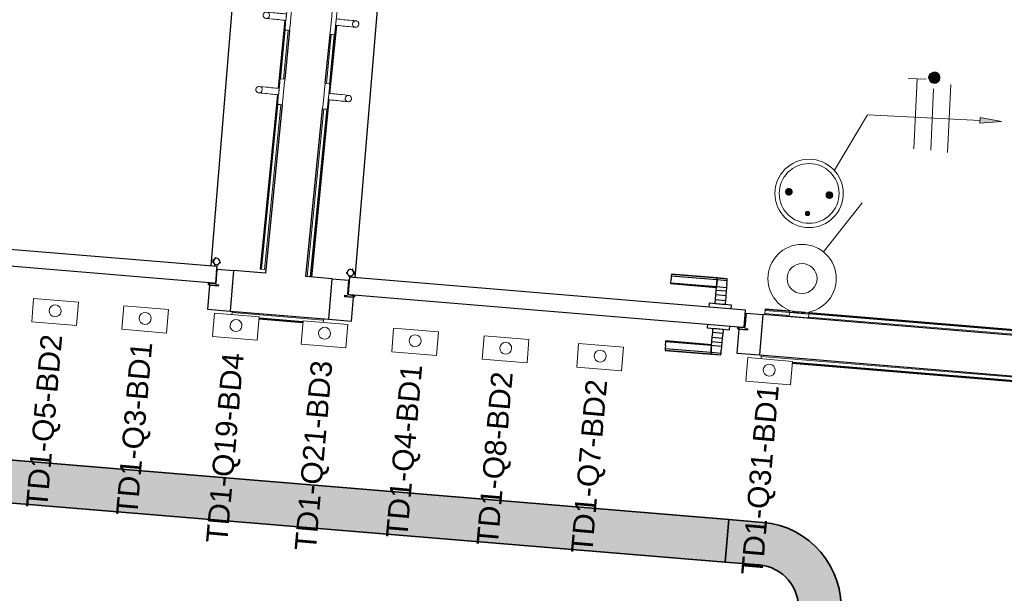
# Model space of a CAD drawing. Header units: millimetres. Extents: x -2845 to 74565, y -36590 to 13748.
# Tile 52 of 90: x 42184 to 44487, y -20306 to -18963. Entities that reach past the tile are written whole.
import ezdxf

# ---------------------------------------------------------------- set-up
doc = ezdxf.new("R2010")
doc.units = ezdxf.units.MM
for name, color, linetype, lineweight in [('A-DETL-GENF', 7, 'Continuous', 18), ('A-DOOR', 7, 'Continuous', 25), ('A-FLOR', 7, 'Continuous', 25), ('A-FLOR-HRAL', 7, 'Continuous', 18), ('A-WALL', 7, 'Continuous', 25), ('CABLES', 7, 'Continuous', 18), ('CHEMIN DE CABLE ELE', 7, 'Continuous', 18), ('INSTAL ELECTRIQUE', 7, 'Continuous', 18), ('MOBILIER', 7, 'Continuous', 18), ('Q-SPCQ', 7, 'Continuous', 18)]:
    doc.layers.add(name, color=color, linetype=linetype, lineweight=lineweight)
doc.styles.add('Arial_3', font='arial.ttf', dxfattribs={"height": 50})

# ---------------------------------------------------------------- blocks, each defined once
blk = doc.blocks.new('PRT_SIMPLE_HUI_58x68x48 - PRT_BOIS_1V_930x2040x40-V2-2021_015_1111_DCE_1_50_N0 FINI_CFO_PCN')
at = {"layer": 'A-DETL-GENF', "lineweight": 25}
h = blk.add_hatch(color=256, dxfattribs=at)
h.paths.add_polyline_path([(-483.8, -9.7), (-485.1, -11.7), (-496.1, -13.2), (-500.5, -13.6), (-500.5, -14.5), (-493.4, -14.1), (-483.8, -12.8), (-483.8, -10.5)])
h.paths.add_polyline_path([(-508.5, -8), (-508.5, -11.5), (-502, -11.5), (-502.1, -10.2), (-505.2, -10.2), (-505.2, -9.3), (-488.4, -9.4), (-485.1, -10.6), (-483.8, -9.7), (-489.6, -8), (-505.4, -8)])
h = blk.add_hatch(color=256, dxfattribs=at)
h.paths.add_polyline_path([(413.8, -9.7), (413.8, -12.8), (426.2, -14.5), (430.5, -14.1), (430.4, -13.2), (425.9, -13.2), (415.1, -11.7), (414.4, -10.7)])
h.paths.add_polyline_path([(418.5, -8), (413.8, -9.7), (415.1, -10.6), (418.7, -9.3), (435.2, -9.3), (435.2, -10.2), (432, -10.5), (432, -11.5), (438.5, -11.5), (438.5, -8), (418.6, -8)])
at = {"layer": 'A-DETL-GENF'}
for p, q in [((-488.5, -8), (-508.5, -8)), ((-508.5, -8), (-508.5, -11.5)), ((-508.5, -11.5), (-502, -11.5)), ((-505.2, -10.2), (-505.2, -9.3)), ((-505.2, -9.3), (-488.7, -9.3)), ((-502, -10.2), (-505.2, -10.2)), ((-502, -11.5), (-502, -10.2)), ((-496.1, -13.2), (-500.5, -13.2)), ((-500.5, -13.2), (-500.5, -14.5)), ((-500.5, -14.5), (-496, -14.5)), ((-485.1, -11.7), (-496.1, -13.2)), ((-496, -14.5), (-483.8, -12.8)), ((-488.7, -9.3), (-485.1, -10.6)), ((-483.8, -9.7), (-488.5, -8)), ((-485.1, -10.6), (-485.1, -11.7)), ((-483.8, -12.8), (-483.8, -9.7)), ((418.5, -8), (413.8, -9.7)), ((413.8, -9.7), (413.8, -12.8)), ((413.8, -12.8), (426, -14.5)), ((415.1, -10.6), (418.7, -9.3)), ((415.1, -11.7), (415.1, -10.6)), ((426.1, -13.2), (415.1, -11.7)), ((438.5, -8), (418.5, -8)), ((418.7, -9.3), (435.2, -9.3)), ((426, -14.5), (430.5, -14.5)), ((430.5, -13.2), (426.1, -13.2)), ((430.5, -14.5), (430.5, -13.2)), ((435.2, -10.2), (432, -10.2)), ((432, -10.2), (432, -11.5)), ((432, -11.5), (438.5, -11.5)), ((435.2, -9.3), (435.2, -10.2)), ((438.5, -11.5), (438.5, -8))]:
    blk.add_line(p, q, dxfattribs=at)
at = {"layer": 'A-DOOR'}
for p, q in [((-427.1, 55), (-450.6, 55)), ((-450.6, 55), (-450.6, 54.5)), ((-450.6, 54.5), (-450.6, 50.4)), ((-427.1, 54.5), (-450.6, 54.5)), ((-450.6, 50.4), (-450.6, 43.3)), ((-427.1, 50.4), (-450.6, 50.4)), ((-319.6, 55), (-427.1, 55)), ((-427.1, 55), (-427.1, 54.5)), ((-427.1, 54.5), (-427.1, 55)), ((-427.1, 54.5), (-427.1, 50.4)), ((-319.6, 54.5), (-427.1, 54.5)), ((-427.1, 50.4), (-427.1, 54.5)), ((-427.1, 50.4), (-427.1, 43.3)), ((-319.6, 50.4), (-427.1, 50.4)), ((-427.1, 43.3), (-427.1, 50.4)), ((-319.6, 54.5), (-319.6, 55)), ((-319.6, 50.4), (-319.6, 54.5)), ((-319.6, 43.3), (-319.6, 50.4)), ((-450.6, 34), (-450.6, 43.3)), ((-450.6, 25.6), (-450.6, 34)), ((-427.1, 34), (-450.6, 34)), ((-450.6, 15.2), (-450.6, 25.6)), ((-427.1, 25.6), (-450.6, 25.6)), ((-427.1, 34), (-427.1, 43.3)), ((-427.1, 43.3), (-427.1, 34)), ((-427.1, 32.8), (-427.1, 34)), ((-319.6, 34), (-427.1, 34)), ((-427.1, 34), (-427.1, 25.6)), ((-427.1, 32.8), (-319.6, 32.8)), ((-427.1, 25.6), (-427.1, 15.2)), ((-319.6, 43.3), (-319.6, 34)), ((-319.6, 34), (-319.6, 32.8)), ((-450.6, 4.4), (-450.6, 15.2)), ((-427.1, 15.2), (-450.6, 15.2)), ((-450.6, -4), (-450.6, 4.4)), ((-450.6, 4.4), (-427.1, 4.4)), ((-427.1, 15.2), (-427.1, 4.4)), ((-427.1, 4.4), (-427.1, -4)), ((-499.5, -14.5), (-499.5, -54.5)), ((426, -14.5), (-496, -14.5)), ((-465.6, -5.5), (-465.6, -14.5)), ((-413.4, -5.5), (-465.6, -5.5)), ((-450.6, -4), (-450.6, -5)), ((-450.6, -5), (-427.1, -5)), ((-427.1, -5), (-427.1, -4)), ((-413.4, -14.5), (-413.4, -5.5)), ((430.5, -54.5), (430.5, -14.5)), ((-499.5, -54.5), (430.5, -54.5)), ((-465.6, -54.5), (-465.6, -63.5)), ((-465.6, -63.5), (-413.4, -63.5)), ((-427.1, -64), (-450.6, -64)), ((-450.6, -64), (-450.6, -65)), ((-450.6, -73.4), (-450.6, -65)), ((-427.1, -65), (-427.1, -64)), ((-427.1, -65), (-427.1, -73.4)), ((-413.4, -63.5), (-413.4, -54.5)), ((417, -54.5), (417, -977.5)), ((-450.6, -84.2), (-450.6, -73.4)), ((-427.1, -73.4), (-450.6, -73.4)), ((-450.6, -94.6), (-450.6, -84.2)), ((-450.6, -84.2), (-427.1, -84.2)), ((-427.1, -73.4), (-427.1, -84.2)), ((-427.1, -84.2), (-427.1, -94.6)), ((-450.6, -103), (-450.6, -94.6)), ((-450.6, -94.6), (-427.1, -94.6)), ((-450.6, -112.3), (-450.6, -103)), ((-450.6, -103), (-427.1, -103)), ((-450.6, -112.3), (-450.6, -119.4)), ((-427.1, -94.6), (-427.1, -103)), ((-427.1, -103), (-427.1, -101.8)), ((-319.6, -101.8), (-427.1, -101.8)), ((-427.1, -112.3), (-427.1, -103)), ((-427.1, -103), (-319.6, -103)), ((-427.1, -103), (-427.1, -112.3)), ((-427.1, -112.3), (-427.1, -119.4)), ((-427.1, -119.4), (-427.1, -112.3)), ((-319.6, -101.8), (-319.6, -103)), ((-319.6, -103), (-319.6, -112.3)), ((-319.6, -119.4), (-319.6, -112.3)), ((-450.6, -119.4), (-450.6, -123.5)), ((-450.6, -119.4), (-427.1, -119.4)), ((-450.6, -123.5), (-450.6, -124)), ((-450.6, -123.5), (-427.1, -123.5)), ((-450.6, -124), (-427.1, -124)), ((-427.1, -119.4), (-427.1, -123.5)), ((-427.1, -119.4), (-319.6, -119.4)), ((-427.1, -123.5), (-427.1, -119.4)), ((-427.1, -123.5), (-427.1, -124)), ((-427.1, -123.5), (-319.6, -123.5)), ((-427.1, -124), (-427.1, -123.5)), ((-427.1, -124), (-319.6, -124)), ((-319.6, -123.5), (-319.6, -119.4)), ((-319.6, -124), (-319.6, -123.5))]:
    blk.add_line(p, q, dxfattribs=at)
for radius, start, end in [(9.12, 155.8208, 180), (9.12, 180, 204.1792), (7.5, 360, 180), (7.5, 180, 360), (7.5, 180, 240), (7.5, 135, 165), (9.12, 111.9887, 120), (7.5, 60, 120), (9.12, 60, 68.0113), (7.5, 302.0097, 0), (7.5, 0, 30), (9.12, 0, 24.1792), (9.12, 240, 248.0113), (7.5, 270, 300)]:
    blk.add_arc((429, -65.5), radius, start, end, dxfattribs=at)
at = {"layer": 'Q-SPCQ'}
for p, q in [((430.5, -40.5), (430.5, -54.5)), ((430.5, -54.5), (403.5, -54.5))]:
    blk.add_line(p, q, dxfattribs=at)
blk = doc.blocks.new('PRT_SIMPLE_HUI_58x68x48 - PRT_BOIS_1V_930x2040x40-552385-2021_015_1111_DCE_1_50_N0 FINI_CFO_PCN')
at = {"layer": 'A-DETL-GENF', "lineweight": 25}
h = blk.add_hatch(color=256, dxfattribs=at)
h.paths.add_polyline_path([(-483.8, 9.7), (-483.8, 12.8), (-496.8, 14.5), (-500.5, 14.5), (-500.4, 13.2), (-495.9, 13.2), (-485.1, 11.7), (-484.4, 10.7)])
h.paths.add_polyline_path([(-488.5, 8), (-483.8, 9.7), (-485.1, 10.6), (-488.7, 9.3), (-505.2, 9.3), (-505.2, 10.2), (-502, 10.5), (-502, 11.5), (-508.5, 11.5), (-508.5, 8), (-488.6, 8)])
h = blk.add_hatch(color=256, dxfattribs=at)
h.paths.add_polyline_path([(413.8, 9.7), (415.1, 11.7), (426.1, 13.2), (430.5, 13.6), (430.5, 14.5), (425.9, 14.5), (413.8, 12.8), (413.8, 10.5)])
h.paths.add_polyline_path([(438.5, 8), (438.5, 11.5), (432, 11.5), (432.1, 10.2), (435.2, 10.2), (435.2, 9.3), (418.4, 9.4), (415.1, 10.6), (413.8, 9.7), (419.6, 8), (435.4, 8)])
at = {"layer": 'A-DETL-GENF'}
for p, q in [((-508.5, 11.5), (-502, 11.5)), ((-508.5, 8), (-508.5, 11.5)), ((-488.5, 8), (-508.5, 8)), ((-505.2, 10.2), (-505.2, 9.3)), ((-502, 10.2), (-505.2, 10.2)), ((-505.2, 9.3), (-488.7, 9.3)), ((-502, 11.5), (-502, 10.2)), ((-500.5, 14.5), (-496, 14.5)), ((-500.5, 13.2), (-500.5, 14.5)), ((-496.1, 13.2), (-500.5, 13.2)), ((-485.1, 11.7), (-496.1, 13.2)), ((-496, 14.5), (-483.8, 12.8)), ((-488.7, 9.3), (-485.1, 10.6)), ((-483.8, 9.7), (-488.5, 8)), ((-485.1, 10.6), (-485.1, 11.7)), ((-483.8, 12.8), (-483.8, 9.7)), ((413.8, 12.8), (426, 14.5)), ((413.8, 9.7), (413.8, 12.8)), ((418.5, 8), (413.8, 9.7)), ((426.1, 13.2), (415.1, 11.7)), ((415.1, 11.7), (415.1, 10.6)), ((415.1, 10.6), (418.7, 9.3)), ((438.5, 8), (418.5, 8)), ((418.7, 9.3), (435.2, 9.3)), ((426, 14.5), (430.5, 14.5)), ((430.5, 13.2), (426.1, 13.2)), ((430.5, 14.5), (430.5, 13.2)), ((432, 11.5), (438.5, 11.5)), ((432, 10.2), (432, 11.5)), ((435.2, 10.2), (432, 10.2)), ((435.2, 9.3), (435.2, 10.2)), ((438.5, 11.5), (438.5, 8))]:
    blk.add_line(p, q, dxfattribs=at)
at = {"layer": 'A-DOOR'}
for p, q in [((417, 54.5), (417, 977.5)), ((-427.1, 124), (-450.6, 124)), ((-450.6, 124), (-450.6, 123.5)), ((-450.6, 123.5), (-450.6, 119.4)), ((-427.1, 123.5), (-450.6, 123.5)), ((-450.6, 119.4), (-450.6, 112.3)), ((-427.1, 119.4), (-450.6, 119.4)), ((-319.6, 124), (-427.1, 124)), ((-427.1, 124), (-427.1, 123.5)), ((-427.1, 123.5), (-427.1, 124)), ((-427.1, 123.5), (-427.1, 119.4)), ((-319.6, 123.5), (-427.1, 123.5)), ((-427.1, 119.4), (-427.1, 123.5)), ((-427.1, 119.4), (-427.1, 112.3)), ((-319.6, 119.4), (-427.1, 119.4)), ((-427.1, 112.3), (-427.1, 119.4)), ((-319.6, 123.5), (-319.6, 124)), ((-319.6, 119.4), (-319.6, 123.5)), ((-319.6, 112.3), (-319.6, 119.4)), ((-450.6, 103), (-450.6, 112.3)), ((-450.6, 94.6), (-450.6, 103)), ((-427.1, 103), (-450.6, 103)), ((-450.6, 84.2), (-450.6, 94.6)), ((-427.1, 94.6), (-450.6, 94.6)), ((-427.1, 103), (-427.1, 112.3)), ((-427.1, 112.3), (-427.1, 103)), ((-427.1, 101.8), (-427.1, 103)), ((-319.6, 103), (-427.1, 103)), ((-427.1, 103), (-427.1, 94.6)), ((-427.1, 101.8), (-319.6, 101.8)), ((-427.1, 94.6), (-427.1, 84.2)), ((-319.6, 112.3), (-319.6, 103)), ((-319.6, 103), (-319.6, 101.8)), ((-450.6, 73.4), (-450.6, 84.2)), ((-427.1, 84.2), (-450.6, 84.2)), ((-450.6, 65), (-450.6, 73.4)), ((-450.6, 73.4), (-427.1, 73.4)), ((-427.1, 84.2), (-427.1, 73.4)), ((-427.1, 73.4), (-427.1, 65)), ((-499.5, 54.5), (430.5, 54.5)), ((-499.5, 14.5), (-499.5, 54.5)), ((-465.6, 63.5), (-465.6, 54.5)), ((-413.4, 63.5), (-465.6, 63.5)), ((-450.6, 65), (-450.6, 64)), ((-450.6, 64), (-427.1, 64)), ((-427.1, 64), (-427.1, 65)), ((-413.4, 54.5), (-413.4, 63.5)), ((430.5, 54.5), (430.5, 14.5)), ((426, 14.5), (-496, 14.5)), ((-465.6, 14.5), (-465.6, 5.5)), ((-465.6, 5.5), (-413.4, 5.5)), ((-427.1, 5), (-450.6, 5)), ((-450.6, 5), (-450.6, 4)), ((-450.6, -4.4), (-450.6, 4)), ((-427.1, 4), (-427.1, 5)), ((-427.1, 4), (-427.1, -4.4)), ((-413.4, 5.5), (-413.4, 14.5)), ((-450.6, -15.2), (-450.6, -4.4)), ((-427.1, -4.4), (-450.6, -4.4)), ((-450.6, -25.6), (-450.6, -15.2)), ((-450.6, -15.2), (-427.1, -15.2)), ((-427.1, -4.4), (-427.1, -15.2)), ((-427.1, -15.2), (-427.1, -25.6)), ((-450.6, -34), (-450.6, -25.6)), ((-450.6, -25.6), (-427.1, -25.6)), ((-450.6, -43.3), (-450.6, -34)), ((-450.6, -34), (-427.1, -34)), ((-450.6, -43.3), (-450.6, -50.4)), ((-427.1, -25.6), (-427.1, -34)), ((-427.1, -34), (-427.1, -32.8)), ((-319.6, -32.8), (-427.1, -32.8)), ((-427.1, -43.3), (-427.1, -34)), ((-427.1, -34), (-319.6, -34)), ((-427.1, -34), (-427.1, -43.3)), ((-427.1, -43.3), (-427.1, -50.4)), ((-427.1, -50.4), (-427.1, -43.3)), ((-319.6, -32.8), (-319.6, -34)), ((-319.6, -34), (-319.6, -43.3)), ((-319.6, -50.4), (-319.6, -43.3)), ((-450.6, -50.4), (-450.6, -54.5)), ((-450.6, -50.4), (-427.1, -50.4)), ((-450.6, -54.5), (-450.6, -55)), ((-450.6, -54.5), (-427.1, -54.5)), ((-450.6, -55), (-427.1, -55)), ((-427.1, -50.4), (-427.1, -54.5)), ((-427.1, -50.4), (-319.6, -50.4)), ((-427.1, -54.5), (-427.1, -50.4)), ((-427.1, -54.5), (-427.1, -55)), ((-427.1, -54.5), (-319.6, -54.5)), ((-427.1, -55), (-427.1, -54.5)), ((-427.1, -55), (-319.6, -55)), ((-319.6, -54.5), (-319.6, -50.4)), ((-319.6, -55), (-319.6, -54.5))]:
    blk.add_line(p, q, dxfattribs=at)
for radius, start, end in [(9.12, 155.8208, 180), (7.5, 360, 180), (7.5, 120, 180), (9.12, 111.9887, 120), (7.5, 63.5599, 90), (7.5, 0, 60), (9.12, 180, 204.1792), (7.5, 180, 360), (7.5, 195, 225), (9.12, 240, 248.0113), (7.5, 240, 300), (9.12, 291.9887, 299.8029), (7.5, 330, 0), (9.12, 335.8208, 0)]:
    blk.add_arc((429, 65.5), radius, start, end, dxfattribs=at)
at = {"layer": 'Q-SPCQ'}
for p, q in [((430.5, 54.5), (403.5, 54.5)), ((430.5, 40.5), (430.5, 54.5))]:
    blk.add_line(p, q, dxfattribs=at)
blk = doc.blocks.new('Garde-corps - Garde-corps-505703-2021_015_1111_DCE_1_50_N0 FINI_CFO_PCN')
at = {"layer": 'A-FLOR-HRAL'}
for p, q in [((-10365.4, -18964.8), (-10381.2, -19124.1)), ((-10363.8, -18965), (-10379.6, -19124.2)), ((-10364.2, -18986.9), (-10375.7, -19102.6)), ((-10357.2, -18988.3), (-10368.5, -19102.7)), ((-10382.7, -19139), (-10423.2, -19547.4)), ((-10381, -19139.1), (-10421.5, -19547.5)), ((-10381.5, -19161), (-10419.8, -19547.7)), ((-10374.4, -19162.4), (-10412.7, -19548.4)), ((-10423.2, -19547.4), (-10421.5, -19547.5)), ((-10419.8, -19547.7), (-10421.5, -19547.5)), ((-10412.7, -19548.4), (-10419.8, -19547.7)), ((-10412.7, -19548.4), (-10409.7, -19548.7))]:
    blk.add_line(p, q, dxfattribs=at)
blk = doc.blocks.new('Garde-corps - Garde-corps-505843-2021_015_1111_DCE_1_50_N0 FINI_CFO_PCN')
at = {"layer": 'A-FLOR-HRAL'}
for p, q in [((-10261.4, -19135.9), (-10245.6, -18976.7)), ((-10259.8, -19136.1), (-10244, -18976.9)), ((-10268, -19112.7), (-10256.7, -18998.2)), ((-10261, -19114), (-10249.5, -18998.3)), ((-10304.1, -19566), (-10262.9, -19150.9)), ((-10302.4, -19566.2), (-10261.2, -19151)), ((-10312.9, -19565.3), (-10273.9, -19172.4)), ((-10305.8, -19565.9), (-10266.8, -19172.4)), ((-9242.3, -19651.1), (-9241.7, -19644)), ((-9241.7, -19644), (-9241.5, -19642.2)), ((-9184.4, -19648.7), (-9241.7, -19644)), ((-9241.4, -19640.6), (-9241.5, -19642.2)), ((-9184.2, -19647), (-9241.5, -19642.2)), ((-9184.1, -19645.3), (-9241.4, -19640.6)), ((-9242.3, -19651.1), (-9242.5, -19654.1)), ((-9184.9, -19655.8), (-9242.3, -19651.1)), ((-7704.1, -19778.7), (-9140.1, -19659.5)), ((-7710.4, -19771), (-9139.5, -19652.4)), ((-7712, -19769.1), (-9139.4, -19650.7)), ((-7713.5, -19767.3), (-9139.2, -19649.1))]:
    blk.add_line(p, q, dxfattribs=at)
blk = doc.blocks.new('Garde-corps - Garde-corps-507494-2021_015_1111_DCE_1_50_N0 FINI_CFO_PCN')
at = {"layer": 'A-FLOR-HRAL'}
for p, q in [((-10488.6, -19646), (-10488.8, -19649)), ((-10489.2, -19653.7), (-10488.8, -19649)), ((-10488.8, -19649), (-10274.9, -19666.8)), ((-10425.6, -19664.8), (-10323.1, -19673.3)), ((-10425.5, -19663.2), (-10322.9, -19671.7)), ((-10425.3, -19661.4), (-10322.8, -19669.9)), ((-10274.9, -19666.8), (-10275.4, -19672.2)), ((-10274.9, -19666.8), (-10274.7, -19663.8))]:
    blk.add_line(p, q, dxfattribs=at)
blk = doc.blocks.new('Garde-corps - Garde-corps-507583-2021_015_1111_DCE_1_50_N0 FINI_CFO_PCN')
at = {"layer": 'A-FLOR-HRAL'}
for p, q in [((-9251.1, -19757.2), (-9250.6, -19751.7)), ((-9250.4, -19748.7), (-9250.6, -19751.7)), ((-9250.6, -19751.7), (-7715.2, -19879.1)), ((-9178.1, -19768.3), (-7726.7, -19888.7)), ((-9178, -19766.6), (-7724.9, -19887.2)), ((-9177.8, -19764.9), (-7723, -19885.6))]:
    blk.add_line(p, q, dxfattribs=at)
blk = doc.blocks.new('72_PATERE_HEWI SERIE 477 - Colour - 92 Anthracite grey-566101-2021_015_1111_DCE_1_50_N0 FINI_CFO_PCN')
at = {"layer": 'A-DETL-GENF'}
for p, q in [((-10395.4, -18772.7), (-10396.4, -18773.5)), ((-10394.3, -18772), (-10395.4, -18772.7)), ((-10392.6, -18771.5), (-10394.3, -18772)), ((-10391.1, -18771.4), (-10392.6, -18771.5)), ((-10384.9, -18772), (-10391.1, -18771.4)), ((-10391.1, -18771.4), (-10387.7, -18772.2)), ((-10387.7, -18772.2), (-10391.1, -18771.4)), ((-10387.7, -18772.2), (-10385.4, -18774.1)), ((-10385.4, -18774.1), (-10387.7, -18772.2)), ((-10381.2, -18772.3), (-10384.9, -18772)), ((-10374.6, -18773), (-10381.2, -18772.3)), ((-10370.3, -18773.4), (-10374.6, -18773)), ((-10343.6, -18770.8), (-10345.1, -18785.5)), ((-10342.8, -18762.6), (-10343.6, -18770.8)), ((-10342.3, -18757.7), (-10342.8, -18762.6)), ((-10342.2, -18756.2), (-10342.3, -18757.7)), ((-10342.1, -18755.1), (-10342.2, -18756.2)), ((-10340.4, -18753.8), (-10342.1, -18755.1)), ((-10331, -18754.7), (-10340.4, -18753.8)), ((-10332.9, -18774.4), (-10332.6, -18770.7)), ((-10332.6, -18770.7), (-10332.2, -18767.2)), ((-10332.2, -18767.2), (-10331.8, -18762.8)), ((-10331.8, -18762.8), (-10331, -18754.7)), ((-10398.4, -18776.9), (-10398.6, -18778.1)), ((-10398.6, -18778.1), (-10398.6, -18779.4)), ((-10398.6, -18779.4), (-10398.4, -18780.7)), ((-10397.9, -18775.6), (-10398.4, -18776.9)), ((-10398.4, -18780.7), (-10398, -18782)), ((-10398, -18782), (-10397.4, -18783.1)), ((-10397.3, -18774.5), (-10397.9, -18775.6)), ((-10397.4, -18783.1), (-10396.5, -18784.1)), ((-10396.4, -18773.5), (-10397.3, -18774.5)), ((-10396.5, -18784.1), (-10395.5, -18785)), ((-10395.5, -18785), (-10394.4, -18785.6)), ((-10394.4, -18785.6), (-10393.3, -18786.1)), ((-10393.3, -18786.1), (-10391.9, -18786.3)), ((-10389.1, -18786.1), (-10391.9, -18786.3)), ((-10391.9, -18786.3), (-10389.1, -18786.1)), ((-10391.9, -18786.3), (-10386.3, -18786.9)), ((-10386.4, -18784.7), (-10389.1, -18786.1)), ((-10389.1, -18786.1), (-10386.4, -18784.7)), ((-10384.5, -18782.3), (-10386.4, -18784.7)), ((-10386.4, -18784.7), (-10384.5, -18782.3)), ((-10386.3, -18786.9), (-10382.7, -18787.3)), ((-10385.4, -18774.1), (-10384, -18776.8)), ((-10384, -18776.8), (-10385.4, -18774.1)), ((-10383.7, -18779.6), (-10384.5, -18782.3)), ((-10384.5, -18782.3), (-10383.7, -18779.6)), ((-10384, -18776.8), (-10383.7, -18779.6)), ((-10383.7, -18779.6), (-10384, -18776.8)), ((-10382.7, -18787.3), (-10376.1, -18787.9)), ((-10376.1, -18787.9), (-10371.8, -18788.3)), ((-10371.8, -18788.3), (-10367.4, -18788.8)), ((-10365.9, -18773.9), (-10370.3, -18773.4)), ((-10367.4, -18788.8), (-10363.1, -18789.2)), ((-10361.6, -18774.3), (-10365.9, -18773.9)), ((-10363.1, -18789.2), (-10358.7, -18789.6)), ((-10357.2, -18774.7), (-10361.6, -18774.3)), ((-10358.7, -18789.6), (-10354.3, -18790.1)), ((-10352.9, -18775.2), (-10357.2, -18774.7)), ((-10354.3, -18790.1), (-10350, -18790.5)), ((-10348.5, -18775.6), (-10352.9, -18775.2)), ((-10350, -18790.5), (-10345.6, -18790.9)), ((-10344.2, -18776), (-10348.5, -18775.6)), ((-10346.1, -18795.2), (-10346.4, -18799)), ((-10345.7, -18791.4), (-10346.1, -18795.2)), ((-10345.1, -18785.5), (-10345.7, -18791.4)), ((-10345.6, -18790.9), (-10345.4, -18788.8)), ((-10345.4, -18788.8), (-10345.2, -18786.1)), ((-10345.2, -18786.1), (-10344.9, -18783.5)), ((-10344.9, -18783.5), (-10344.6, -18780.8)), ((-10344.6, -18780.8), (-10344.4, -18778.2)), ((-10344.4, -18778.2), (-10344.2, -18776)), ((-10335.8, -18803.7), (-10334.8, -18793.4)), ((-10334.8, -18793.4), (-10334.4, -18789.6)), ((-10334.4, -18789.6), (-10334.2, -18787)), ((-10334.2, -18787), (-10333.9, -18784.6)), ((-10333.9, -18784.6), (-10333.7, -18782.1)), ((-10333.7, -18782.1), (-10333.3, -18778.3)), ((-10333.3, -18778.3), (-10332.9, -18774.4)), ((-10347.6, -18810.7), (-10347.7, -18811.7)), ((-10347.7, -18811.7), (-10346.4, -18813.5)), ((-10347.5, -18809.8), (-10347.6, -18810.7)), ((-10347.2, -18806.7), (-10347.5, -18809.8)), ((-10346.8, -18802.5), (-10347.2, -18806.7)), ((-10346.4, -18799), (-10346.8, -18802.5)), ((-10346.4, -18813.5), (-10341.6, -18813.9)), ((-10341.6, -18813.9), (-10336.9, -18814.4)), ((-10336.9, -18814.4), (-10336.2, -18807.6)), ((-10336.2, -18807.6), (-10335.8, -18803.7))]:
    blk.add_line(p, q, dxfattribs=at)
blk = doc.blocks.new('72_PATERE_HEWI SERIE 477 - Colour - 92 Anthracite grey-568995-2021_015_1111_DCE_1_50_N0 FINI_CFO_PCN')
at = {"layer": 'A-DETL-GENF'}
for p, q in [((-10237.2, -18772.2), (-10237.7, -18776.6)), ((-10236.4, -18764.1), (-10237.2, -18772.2)), ((-10227, -18765), (-10236.4, -18764.1)), ((-10225.6, -18766.7), (-10227, -18765)), ((-10226.4, -18774.1), (-10225.9, -18769.3)), ((-10225.9, -18769.3), (-10225.7, -18767.8)), ((-10225.7, -18767.8), (-10225.6, -18766.7)), ((-10239.4, -18793.9), (-10239.6, -18796.4)), ((-10239.1, -18791.5), (-10239.4, -18793.9)), ((-10238.8, -18787.6), (-10239.1, -18791.5)), ((-10238.4, -18783.8), (-10238.8, -18787.6)), ((-10238, -18780.1), (-10238.4, -18783.8)), ((-10237.7, -18776.6), (-10238, -18780.1)), ((-10228.4, -18795), (-10228.7, -18797.7)), ((-10228.6, -18797), (-10227.2, -18782.3)), ((-10228.2, -18792.4), (-10228.4, -18795)), ((-10227.9, -18789.7), (-10228.2, -18792.4)), ((-10227.7, -18787.6), (-10227.9, -18789.7)), ((-10223.4, -18788), (-10227.7, -18787.6)), ((-10227.2, -18782.3), (-10226.4, -18774.1)), ((-10219, -18788.4), (-10223.4, -18788)), ((-10214.6, -18788.9), (-10219, -18788.4)), ((-10210.3, -18789.3), (-10214.6, -18788.9)), ((-10205.9, -18789.7), (-10210.3, -18789.3)), ((-10201.6, -18790.2), (-10205.9, -18789.7)), ((-10197.2, -18790.6), (-10201.6, -18790.2)), ((-10190.6, -18791.2), (-10197.2, -18790.6)), ((-10187, -18791.6), (-10190.6, -18791.2)), ((-10189.6, -18798.9), (-10188.8, -18796.2)), ((-10188.8, -18796.2), (-10189.6, -18798.9)), ((-10188.8, -18796.2), (-10186.9, -18793.8)), ((-10186.9, -18793.8), (-10188.8, -18796.2)), ((-10180.7, -18792.3), (-10187, -18791.6)), ((-10186.9, -18793.8), (-10184.2, -18792.4)), ((-10184.2, -18792.4), (-10186.9, -18793.8)), ((-10184.2, -18792.4), (-10180.7, -18792.3)), ((-10180.7, -18792.3), (-10184.2, -18792.4)), ((-10179.4, -18792.7), (-10180.7, -18792.3)), ((-10177.8, -18793.5), (-10179.4, -18792.7)), ((-10176.8, -18794.4), (-10177.8, -18793.5)), ((-10176, -18795.4), (-10176.8, -18794.4)), ((-10175.3, -18796.5), (-10176, -18795.4)), ((-10241.7, -18817), (-10242.4, -18823.8)), ((-10241.3, -18813.1), (-10241.7, -18817)), ((-10240.3, -18802.8), (-10241.3, -18813.1)), ((-10239.9, -18798.9), (-10240.3, -18802.8)), ((-10239.6, -18796.4), (-10239.9, -18798.9)), ((-10231.1, -18821.4), (-10230.7, -18818.2)), ((-10230.7, -18818.2), (-10230.3, -18814)), ((-10230.3, -18814), (-10230, -18810.6)), ((-10230, -18810.6), (-10229.6, -18806.8)), ((-10229.6, -18806.8), (-10229.2, -18802.9)), ((-10229.2, -18802.9), (-10228.6, -18797)), ((-10229, -18800.3), (-10229.2, -18802.5)), ((-10229.2, -18802.5), (-10224.8, -18802.9)), ((-10228.7, -18797.7), (-10229, -18800.3)), ((-10224.8, -18802.9), (-10220.5, -18803.3)), ((-10220.5, -18803.3), (-10216.1, -18803.8)), ((-10216.1, -18803.8), (-10211.8, -18804.2)), ((-10211.8, -18804.2), (-10207.4, -18804.6)), ((-10207.4, -18804.6), (-10203.1, -18805.1)), ((-10203.1, -18805.1), (-10198.7, -18805.5)), ((-10198.7, -18805.5), (-10192.1, -18806.2)), ((-10192.1, -18806.2), (-10188.5, -18806.5)), ((-10189.4, -18801.7), (-10189.6, -18798.9)), ((-10189.6, -18798.9), (-10189.4, -18801.7)), ((-10188, -18804.4), (-10189.4, -18801.7)), ((-10189.4, -18801.7), (-10188, -18804.4)), ((-10188.5, -18806.5), (-10182.9, -18807.1)), ((-10185.6, -18806.3), (-10188, -18804.4)), ((-10188, -18804.4), (-10185.6, -18806.3)), ((-10182.9, -18807.1), (-10185.6, -18806.3)), ((-10185.6, -18806.3), (-10182.9, -18807.1)), ((-10182.9, -18807.1), (-10181.5, -18807.1)), ((-10181.5, -18807.1), (-10180.3, -18806.9)), ((-10180.3, -18806.9), (-10179.1, -18806.4)), ((-10179.1, -18806.4), (-10177.9, -18805.8)), ((-10177.9, -18805.8), (-10176.9, -18805)), ((-10176.9, -18805), (-10176.1, -18804)), ((-10176.1, -18804), (-10175.4, -18802.9)), ((-10175.4, -18802.9), (-10175, -18801.6)), ((-10174.9, -18797.8), (-10175.3, -18796.5)), ((-10175, -18801.6), (-10174.7, -18800.4)), ((-10174.7, -18799), (-10174.9, -18797.8)), ((-10174.7, -18800.4), (-10174.7, -18799)), ((-10242.4, -18823.8), (-10237.6, -18824.3)), ((-10237.6, -18824.3), (-10232.9, -18824.7)), ((-10232.9, -18824.7), (-10231.2, -18823.3)), ((-10231.2, -18823.3), (-10231.1, -18822.3)), ((-10231.1, -18822.3), (-10231.1, -18821.4))]:
    blk.add_line(p, q, dxfattribs=at)
blk = doc.blocks.new('B02_ARC_rvt-1-2021_015_1111_DCE_1_50_N0 FINI_CFO_PCN')
at = {"layer": 'A-FLOR'}
for p, q in [((-10526.3, -19580.7), (-10523.6, -19547.8)), ((-10523.6, -19547.8), (-10485.4, -19551)), ((-10254.4, -19570.1), (-10216.1, -19573.3)), ((-10216.1, -19573.3), (-10218.9, -19606.2)), ((-10541.8, -19585.4), (-10546.4, -19641.2)), ((-10541.5, -19582), (-10541.7, -19584)), ((-10541.3, -19579.5), (-10541.4, -19580.7)), ((-10527.8, -19580.6), (-10526.3, -19580.7)), ((-10218.9, -19606.2), (-10217.4, -19606.3)), ((-10209.1, -19669.2), (-10204.4, -19613.4)), ((-10204.3, -19612), (-10204.1, -19610)), ((-10204, -19608.7), (-10203.9, -19607.4)), ((-10546.4, -19641.2), (-10493.2, -19645.6)), ((-10262.2, -19664.8), (-10209.1, -19669.2)), ((-9288.1, -19683.4), (-9285.4, -19650.5)), ((-9285.4, -19650.5), (-9247.1, -19653.7)), ((-9303.5, -19688.1), (-9308.2, -19743.9)), ((-9303.2, -19684.7), (-9303.4, -19686.7)), ((-9303, -19682.2), (-9303.1, -19683.4)), ((-9289.6, -19683.3), (-9288.1, -19683.4)), ((-9308.2, -19743.9), (-9255, -19748.3))]:
    blk.add_line(p, q, dxfattribs=at)
at = {"layer": 'A-WALL'}
for p, q in [((-10354.2, -18988.6), (-10365.5, -19103)), ((-10271, -19112.4), (-10259.6, -18997.9)), ((-10371.4, -19162.7), (-10410.6, -19557.2)), ((-10315.9, -19565), (-10276.9, -19172.1)), ((-10485.4, -19551), (-10493.2, -19645.6)), ((-10410.6, -19557.2), (-10485.4, -19551)), ((-10254.4, -19570.1), (-10315.9, -19565)), ((-10262.2, -19664.8), (-10254.4, -19570.1)), ((-10493.2, -19645.6), (-10262.2, -19664.8)), ((-9247.1, -19653.7), (-9255, -19748.4)), ((-7701.4, -19781.9), (-9247.1, -19653.7)), ((-9255, -19748.4), (-7711.2, -19876.4))]:
    blk.add_line(p, q, dxfattribs=at)
at = {"layer": 'A-DOOR', "lineweight": 18}
for name, p, rotation in [('PRT_SIMPLE_HUI_58x68x48 - PRT_BOIS_1V_930x2040x40-552385-2021_015_1111_DCE_1_50_N0 FINI_CFO_PCN', (-10958, -19559.4), 355.258613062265), ('PRT_SIMPLE_HUI_58x68x48 - PRT_BOIS_1V_930x2040x40-V2-2021_015_1111_DCE_1_50_N0 FINI_CFO_PCN', (-9789.6, -19656.4), 175.2586130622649)]:
    blk.add_blockref(name, p, dxfattribs=dict(at, rotation=rotation))
at = {"layer": 'A-FLOR-HRAL', "lineweight": 18}
for name in ['Garde-corps - Garde-corps-505703-2021_015_1111_DCE_1_50_N0 FINI_CFO_PCN', 'Garde-corps - Garde-corps-505843-2021_015_1111_DCE_1_50_N0 FINI_CFO_PCN', 'Garde-corps - Garde-corps-507494-2021_015_1111_DCE_1_50_N0 FINI_CFO_PCN', 'Garde-corps - Garde-corps-507583-2021_015_1111_DCE_1_50_N0 FINI_CFO_PCN']:
    blk.add_blockref(name, (0, 0), dxfattribs=at)
at = {"layer": 'MOBILIER', "lineweight": 18}
for name, p in [('72_PATERE_HEWI SERIE 477 - Colour - 92 Anthracite grey-566101-2021_015_1111_DCE_1_50_N0 FINI_CFO_PCN', (-17.3, -174.1)), ('72_PATERE_HEWI SERIE 477 - Colour - 92 Anthracite grey-568995-2021_015_1111_DCE_1_50_N0 FINI_CFO_PCN', (-17.3, -174.1)), ('72_PATERE_HEWI SERIE 477 - Colour - 92 Anthracite grey-566101-2021_015_1111_DCE_1_50_N0 FINI_CFO_PCN', (-34.5, -348.3)), ('72_PATERE_HEWI SERIE 477 - Colour - 92 Anthracite grey-568995-2021_015_1111_DCE_1_50_N0 FINI_CFO_PCN', (-34.5, -348.3))]:
    blk.add_blockref(name, p, dxfattribs=at)
blk = doc.blocks.new('Chemin de câbles - Courbure - Standard-4698532-2021_015_1111_DCE_1_50_N0 FINI_CFO_PCN')
at = {"layer": 'CHEMIN DE CABLE ELE', "lineweight": 35, "true_color": 0x0080ff}
blk.add_hatch(color=150, dxfattribs=at).paths.add_polyline_path([(-229.8, -50), (-149.8, -50), (-105.3, -45), (-63.1, -30.2), (-25.2, -6.4), (6.5, 25.2), (30.3, 63), (45.1, 105.3), (50.2, 149.7), (50.3, 229.7), (-49.7, 229.9), (-49.8, 149.9), (-54.7, 119), (-68.9, 91.2), (-91.1, 69.1), (-118.9, 54.9), (-149.8, 50), (-229.8, 50)])
at = {"layer": 'CHEMIN DE CABLE ELE', "color": 8, "lineweight": 35, "true_color": 0x808080}
for p, q in [((-49.7, 229.9), (-49.8, 149.9)), ((50.3, 229.7), (-49.7, 229.9)), ((50.2, 149.7), (50.3, 229.7)), ((-229.8, -50), (-229.8, 50)), ((-229.8, 50), (-149.8, 50)), ((-149.8, -50), (-229.8, -50))]:
    blk.add_line(p, q, dxfattribs=at)
for radius in [100, 200]:
    blk.add_arc((-149.8, 150), radius, 270, 359.9212, dxfattribs=at)
blk = doc.blocks.new('603_2POSTES_VERTICAUX_CLS_PUI_LEGRAND - INTERRUPTEUR SA _ PC 2P_T 230V-V14-2021_015_1111_DCE_1_50_N0 FINI_CFO_PCN')
at = {"layer": 'A-DETL-GENF'}
for points in [[(1.3, -249.3), (2.5, -248.8), (4.8, -245.8), (5, -244.5), (3.5, -241), (2.5, -240.2), (-1.3, -239.7), (-3.5, -241), (-4.8, -243.2), (-4.3, -247), (-2.5, -248.8)], [(-45.5, -299.1), (-42, -297), (-39.9, -293.5), (-39.9, -289.5), (-42, -286), (-45.5, -283.9), (-49.5, -283.9), (-51.4, -284.7), (-54.3, -287.6), (-55.3, -291.5), (-54.3, -295.4), (-53, -297), (-49.5, -299.1)], [(49.5, -299.1), (53, -297), (55, -293.5), (55, -289.5), (53, -286), (51.4, -284.7), (47.5, -283.7), (43.6, -284.7), (40.7, -287.6), (39.7, -291.5), (40.7, -295.4), (43.6, -298.3), (47.5, -299.3)]]:
    blk.add_hatch(color=256, dxfattribs=at).paths.add_polyline_path(points)
blk.add_line((-44.4, -158.1), (-125.5, -279.8), dxfattribs=at)
for centre, radius in [((0, -91.5), 80), ((0, -91.5), 35), ((0, -291.5), 80), ((0, -291.5), 70), ((0, -244.5), 5), ((-47.5, -291.5), 7.82), ((47.5, -291.5), 7.82)]:
    blk.add_circle(centre, radius, dxfattribs=at)
for centre, radius, start, end in [((0, -244.5), 5, 360, 180), ((0, -244.5), 5, 180, 360), ((-47.5, -291.5), 7.82, 360, 180), ((-47.5, -291.5), 7.82, 180, 360), ((47.5, -291.5), 7.82, 360, 180), ((47.5, -291.5), 7.82, 180, 0)]:
    blk.add_arc(centre, radius, start, end, dxfattribs=at)
blk = doc.blocks.new('Legrand_Mosaic_va_et_vient_easy_led_10AX_2_mod_blanc_077011L - Legrand_Mosaic_va_et_vient_easy_led_10AX_2_mod_blanc_077011L-V15-2021_015_1111_DCE_1_50_N0 FINI_CFO_PCN')
at = {"layer": 'INSTAL ELECTRIQUE'}
for p, q in [((1968.8, -26160.8), (1967.2, -26169.2)), ((1968.8, -26160.8), (2013, -26169.3)), ((1970, -26160), (1969.8, -26161)), ((1966.5, -26173.1), (1967, -26170.2)), ((1966.5, -26173.1), (2010.7, -26181.5)), ((1967, -26170.2), (1967.2, -26169.2)), ((2011.2, -26178.6), (1967, -26170.2)), ((2011.4, -26177.6), (1967.2, -26169.2)), ((2011.2, -26178.6), (2010.7, -26181.5)), ((2011.4, -26177.6), (2011.2, -26178.6)), ((2011.4, -26177.6), (2013, -26169.3)), ((2012.2, -26168.1), (2012, -26169.1))]:
    blk.add_line(p, q, dxfattribs=at)
blk = doc.blocks.new('602_BOITE DE DERIVATION - 105X105X50 GENERIQUE-7162863-2021_015_1111_DCE_1_50_N0 FINI_CFO_PCN')
at = {"layer": 'INSTAL ELECTRIQUE'}
for p, q in [((-10115.3, -19740.7), (-10110.8, -19685.9)), ((-10110.8, -19685.9), (-10006.1, -19694.6)), ((-10006.1, -19694.6), (-10010.7, -19749.4)), ((-10010.7, -19749.4), (-10115.3, -19740.7))]:
    blk.add_line(p, q, dxfattribs=at)
for start, end in [(355.2586, 175.2586), (175.2586, 355.2586)]:
    blk.add_arc((-10060.5, -19715.2), 14, start, end, dxfattribs=at)
blk = doc.blocks.new('602_BOITE DE DERIVATION - 105X105X50 GENERIQUE-7162860-2021_015_1111_DCE_1_50_N0 FINI_CFO_PCN')
at = {"layer": 'INSTAL ELECTRIQUE'}
for p, q in [((-10746.8, -19688.3), (-10742.3, -19633.5)), ((-10742.3, -19633.5), (-10637.7, -19642.2)), ((-10637.7, -19642.2), (-10642.2, -19697)), ((-10642.2, -19697), (-10746.8, -19688.3))]:
    blk.add_line(p, q, dxfattribs=at)
for start, end in [(355.2586, 175.2586), (175.2586, 355.2586)]:
    blk.add_arc((-10692, -19662.8), 14, start, end, dxfattribs=at)
blk = doc.blocks.new('602_BOITE DE DERIVATION - 105X105X50 GENERIQUE-7162869-2021_015_1111_DCE_1_50_N0 FINI_CFO_PCN')
at = {"layer": 'INSTAL ELECTRIQUE'}
for p, q in [((-10957.5, -19670.9), (-10952.9, -19616.1)), ((-10952.9, -19616.1), (-10848.3, -19624.7)), ((-10848.3, -19624.7), (-10852.8, -19679.5)), ((-10852.8, -19679.5), (-10957.5, -19670.9))]:
    blk.add_line(p, q, dxfattribs=at)
for start, end in [(175.2586, 355.2586), (355.2586, 175.2586)]:
    blk.add_arc((-10902.7, -19645.3), 14, start, end, dxfattribs=at)
blk = doc.blocks.new('602_BOITE DE DERIVATION - 105X105X50 GENERIQUE-7162887-2021_015_1111_DCE_1_50_N0 FINI_CFO_PCN')
at = {"layer": 'INSTAL ELECTRIQUE'}
for p, q in [((-9903.4, -19758.3), (-9898.8, -19703.5)), ((-9898.8, -19703.5), (-9794.2, -19712.2)), ((-9794.2, -19712.2), (-9798.7, -19767)), ((-9798.7, -19767), (-9903.4, -19758.3))]:
    blk.add_line(p, q, dxfattribs=at)
for start, end in [(175.2586, 355.2586), (355.2586, 175.2586)]:
    blk.add_arc((-9848.6, -19732.7), 14, start, end, dxfattribs=at)
blk = doc.blocks.new('602_BOITE DE DERIVATION - 105X105X50 GENERIQUE-7162881-2021_015_1111_DCE_1_50_N0 FINI_CFO_PCN')
at = {"layer": 'INSTAL ELECTRIQUE'}
for p, q in [((-9682.5, -19776.6), (-9678, -19721.8)), ((-9678, -19721.8), (-9573.3, -19730.5)), ((-9573.3, -19730.5), (-9577.9, -19785.3)), ((-9577.9, -19785.3), (-9682.5, -19776.6))]:
    blk.add_line(p, q, dxfattribs=at)
for start, end in [(355.2586, 175.2586), (175.2586, 355.2586)]:
    blk.add_arc((-9627.7, -19751.1), 14, start, end, dxfattribs=at)
blk = doc.blocks.new('602_BOITE DE DERIVATION - 105X105X50 GENERIQUE-7162944-2021_015_1111_DCE_1_50_N0 FINI_CFO_PCN')
at = {"layer": 'INSTAL ELECTRIQUE'}
for p, q in [((-10534.3, -19705.2), (-10529.8, -19650.3)), ((-10529.8, -19650.3), (-10425.1, -19659)), ((-10425.1, -19659), (-10429.7, -19713.8)), ((-10429.7, -19713.8), (-10534.3, -19705.2))]:
    blk.add_line(p, q, dxfattribs=at)
for start, end in [(355.2586, 175.2586), (175.2586, 355.2586)]:
    blk.add_arc((-10479.5, -19679.6), 14, start, end, dxfattribs=at)
blk = doc.blocks.new('602_BOITE DE DERIVATION - 105X105X50 GENERIQUE-7162959-2021_015_1111_DCE_1_50_N0 FINI_CFO_PCN')
at = {"layer": 'INSTAL ELECTRIQUE'}
for p, q in [((-10327.2, -19723.1), (-10322.7, -19668.3)), ((-10322.7, -19668.3), (-10218, -19677)), ((-10218, -19677), (-10222.6, -19731.8)), ((-10222.6, -19731.8), (-10327.2, -19723.1))]:
    blk.add_line(p, q, dxfattribs=at)
for start, end in [(355.2586, 175.2586), (175.2586, 355.2586)]:
    blk.add_arc((-10272.4, -19697.6), 14, start, end, dxfattribs=at)
blk = doc.blocks.new('602_BOITE DE DERIVATION - 105X105X50 GENERIQUE-7163058-2021_015_1111_DCE_1_50_N0 FINI_CFO_PCN')
at = {"layer": 'INSTAL ELECTRIQUE'}
for p, q in [((-9286.9, -19809.4), (-9282.3, -19754.6)), ((-9282.3, -19754.6), (-9177.7, -19763.3)), ((-9177.7, -19763.3), (-9182.2, -19818.1)), ((-9182.2, -19818.1), (-9286.9, -19809.4))]:
    blk.add_line(p, q, dxfattribs=at)
for start, end in [(175.2586, 355.2586), (355.2586, 175.2586)]:
    blk.add_arc((-9232.1, -19783.9), 14, start, end, dxfattribs=at)
blk = doc.blocks.new('Fil - COCHE DE FIL_PE_SYMBOLE-4085576-2021_015_1111_DCE_1_50_N0 FINI_CFO_PCN')
at = {"layer": 'CABLES', "lineweight": 9}
for p, q in [((-0.42, 1.8), (0.42, 1.8)), ((0, 1.8), (0, -1.48))]:
    blk.add_line(p, q, dxfattribs=at)
blk = doc.blocks.new('Fil - Coche de fil circulaire-323115-2021_015_1111_DCE_1_50_N0 FINI_CFO_PCN')
at = {"layer": 'CABLES', "lineweight": 9}
blk.add_hatch(color=256, dxfattribs=at).paths.add_polyline_path([(0.235, 2.023), (0.193, 2.078), (0.139, 2.12), (0.075, 2.147), (0.006, 2.156), (-0.062, 2.147), (-0.126, 2.12), (-0.181, 2.078), (-0.223, 2.023), (-0.249, 1.96), (-0.258, 1.891), (-0.249, 1.823), (-0.223, 1.759), (-0.181, 1.704), (-0.126, 1.662), (-0.062, 1.636), (0.006, 1.627), (0.075, 1.636), (0.139, 1.662), (0.193, 1.704), (0.235, 1.759), (0.262, 1.823), (0.271, 1.891), (0.262, 1.96)])
blk.add_line((0, 1.371), (0, -1.507), dxfattribs=at)
for start, end in [(360, 180), (180, 360)]:
    blk.add_arc((0.006, 1.891), 0.265, start, end, dxfattribs=at)
blk = doc.blocks.new('Fil - Coche de fil long-323512-2021_015_1111_DCE_1_50_N0 FINI_CFO_PCN')
at = {"layer": 'CABLES', "lineweight": 9}
blk.add_line((0, 1.605), (0, -1.57), dxfattribs=at)
blk = doc.blocks.new('B02_ELE_rvt-1-2021_015_1111_DCE_1_50_N0 FINI_CFO_PCN')
at = {"layer": 'CABLES'}
blk.add_hatch(color=256, dxfattribs=at).paths.add_polyline_path([(-8739.2, -19205.7), (-8688.5, -19201.5), (-8738.6, -19192.5)])
at = {"layer": 'CHEMIN DE CABLE ELE', "lineweight": 5, "true_color": 0x0080ff}
h = blk.add_hatch(color=150, dxfattribs=at)
h.paths.add_polyline_path([(-9335.1, -20233.4), (-9326.8, -20133.7), (-14727.6, -19685.8), (-14735.9, -19785.4), (-9688.5, -20204.1)])
h.paths.add_polyline_path([(-14394, -19810.9), (-14397.3, -19810), (-14400.3, -19808.3), (-14402.9, -19805.7), (-14404.5, -19802.9), (-14405.4, -19799.6), (-14405.4, -19796), (-14404.6, -19792.8), (-14402.9, -19789.8), (-14400.4, -19787.3), (-14397.3, -19785.5), (-14394.1, -19784.7), (-14390.6, -19784.7), (-14387.3, -19785.6), (-14384.3, -19787.2), (-14381.9, -19789.7), (-14380.1, -19792.6), (-14379.2, -19796), (-14379.3, -19799.6), (-14380.1, -19802.9), (-14381.8, -19805.8), (-14384.2, -19808.2), (-14387.4, -19810), (-14390.9, -19810.9)])
at = {"layer": 'CABLES'}
for p, q in [((-8738.6, -19192.5), (-8739.2, -19205.7)), ((-8738.6, -19192.5), (-8739.2, -19205.7)), ((-8739.2, -19205.7), (-8688.5, -19201.5)), ((-8739.2, -19205.7), (-8688.5, -19201.5)), ((-8688.5, -19201.5), (-8738.6, -19192.5)), ((-8688.5, -19201.5), (-8738.6, -19192.5))]:
    blk.add_line(p, q, dxfattribs=at)
at = {"layer": 'CABLES', "flags": 128}
blk.add_lwpolyline([(-8738.5, -19199.1), (-9002.2, -19186.4), (-9079.5, -19316)], dxfattribs=at)
at = {"layer": 'CHEMIN DE CABLE ELE', "color": 8, "lineweight": 35, "true_color": 0x808080}
for p, q in [((-14727.6, -19685.8), (-9326.8, -20133.7)), ((-14140.8, -19834.8), (-9335.1, -20233.4)), ((-9326.8, -20133.7), (-9335.1, -20233.4))]:
    blk.add_line(p, q, dxfattribs=at)
at = {"layer": 'CABLES', "lineweight": 18, "xscale": 49.99999999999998, "yscale": 49.99999999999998, "zscale": 49.99999999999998, "rotation": 357.2327759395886}
for name, p in [('Fil - Coche de fil circulaire-323115-2021_015_1111_DCE_1_50_N0 FINI_CFO_PCN', (-8850.7, -19193.7)), ('Fil - COCHE DE FIL_PE_SYMBOLE-4085576-2021_015_1111_DCE_1_50_N0 FINI_CFO_PCN', (-8890.3, -19191.8)), ('Fil - Coche de fil long-323512-2021_015_1111_DCE_1_50_N0 FINI_CFO_PCN', (-8811.1, -19195.6))]:
    blk.add_blockref(name, p, dxfattribs=at)
at = {"layer": 'CHEMIN DE CABLE ELE', "color": 253, "lineweight": 18, "true_color": 0xaaaaaa, "rotation": 85.33743207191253}
blk.add_blockref('Chemin de câbles - Courbure - Standard-4698532-2021_015_1111_DCE_1_50_N0 FINI_CFO_PCN', (-9102, -20202.6), dxfattribs=at)
at = {"layer": 'INSTAL ELECTRIQUE', "color": 253, "lineweight": 18, "true_color": 0xaaaaaa}
for name, p, rotation in [('603_2POSTES_VERTICAUX_CLS_PUI_LEGRAND - INTERRUPTEUR SA _ PC 2P_T 230V-V14-2021_015_1111_DCE_1_50_N0 FINI_CFO_PCN', (-9162.8, -19660.7), 175.2586130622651), ('Legrand_Mosaic_va_et_vient_easy_led_10AX_2_mod_blanc_077011L - Legrand_Mosaic_va_et_vient_easy_led_10AX_2_mod_blanc_077011L-V15-2021_015_1111_DCE_1_50_N0 FINI_CFO_PCN', (-4407.6, -45465.9), 186.0889812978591)]:
    blk.add_blockref(name, p, dxfattribs=dict(at, rotation=rotation))
for name in ['602_BOITE DE DERIVATION - 105X105X50 GENERIQUE-7162869-2021_015_1111_DCE_1_50_N0 FINI_CFO_PCN', '602_BOITE DE DERIVATION - 105X105X50 GENERIQUE-7162860-2021_015_1111_DCE_1_50_N0 FINI_CFO_PCN', '602_BOITE DE DERIVATION - 105X105X50 GENERIQUE-7162944-2021_015_1111_DCE_1_50_N0 FINI_CFO_PCN', '602_BOITE DE DERIVATION - 105X105X50 GENERIQUE-7162959-2021_015_1111_DCE_1_50_N0 FINI_CFO_PCN', '602_BOITE DE DERIVATION - 105X105X50 GENERIQUE-7162863-2021_015_1111_DCE_1_50_N0 FINI_CFO_PCN', '602_BOITE DE DERIVATION - 105X105X50 GENERIQUE-7162887-2021_015_1111_DCE_1_50_N0 FINI_CFO_PCN', '602_BOITE DE DERIVATION - 105X105X50 GENERIQUE-7162881-2021_015_1111_DCE_1_50_N0 FINI_CFO_PCN', '602_BOITE DE DERIVATION - 105X105X50 GENERIQUE-7163058-2021_015_1111_DCE_1_50_N0 FINI_CFO_PCN']:
    blk.add_blockref(name, (0, 0), dxfattribs=at)
at = {"layer": 'INSTAL ELECTRIQUE', "lineweight": 9, "char_height": 50, "attachment_point": 1, "rotation": 85, "style": 'Arial_3'}
for s, insert, width in [('TD1-Q5-BD2', (-10971.2, -20104.2), 489.029), ('TD1-Q3-BD1', (-10760.5, -20121.6), 489.029), ('TD1-Q19-BD4', (-10549.8, -20186.1), 537.131), ('TD1-Q21-BD3', (-10342.6, -20204.1), 537.131), ('TD1-Q4-BD1', (-10129, -20174), 489.029), ('TD1-Q8-BD2', (-9917.1, -20191.6), 489.029), ('TD1-Q7-BD2', (-9696.2, -20209.9), 489.029), ('TD1-Q31-BD1', (-9298, -20261), 537.131)]:
    blk.add_mtext(s, dxfattribs=dict(at, insert=insert, width=width))

msp = doc.modelspace()

# ---------------------------------------------------------------- block references
at = {"lineweight": 5}
for name in ['B02_ARC_rvt-1-2021_015_1111_DCE_1_50_N0 FINI_CFO_PCN', 'B02_ELE_rvt-1-2021_015_1111_DCE_1_50_N0 FINI_CFO_PCN']:
    msp.add_blockref(name, (53169.3, 0), dxfattribs=at)

doc.saveas('drawing.dxf')
